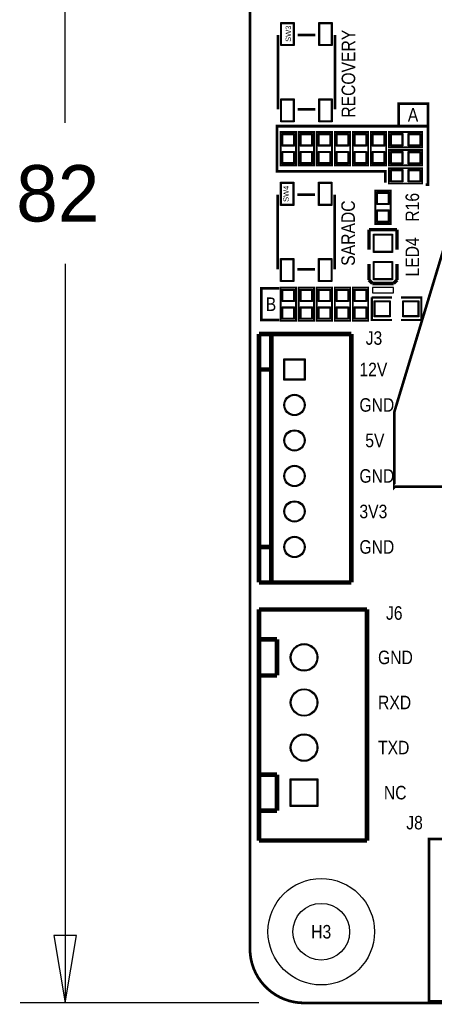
# Model space of a CAD drawing. Extents: x -13 to 137, y 0 to 99.
# Tile 1 of 14: x -13 to 10, y 0 to 55. Entities that reach past the tile are written whole.
import ezdxf
from ezdxf.enums import TextEntityAlignment as Align

# ---------------------------------------------------------------- set-up
doc = ezdxf.new("R2010")
doc.units = 0
for name, color, linetype in [('BG_DIMENSION', 132, 'CONTINUOUS'), ('BG_OUTLINE', 80, 'CONTINUOUS'), ('BG_SILKSCREEN_TOP', 40, 'CONTINUOUS'), ('PG_SILKSCREEN_TOP', 7, 'CONTINUOUS'), ('PIN_SOLDERMASK_TOP', 200, 'CONTINUOUS'), ('PIN_TOP', 92, 'CONTINUOUS'), ('RD_SILKSCREEN_TOP', 6, 'CONTINUOUS')]:
    doc.layers.add(name, color=color, linetype=linetype)

msp = doc.modelspace()

# ---------------------------------------------------------------- linework, layer by layer
at = {"layer": 'BG_DIMENSION'}
for points in [[(-10.414, 49.58715), (-10.414, 81.999836)], [(-10.414, 41.64965), (-10.414, 0)], [(-11.049, 3.81), (-10.414, 0), (-9.779, 3.81), (-11.049, 3.81)], [(0.508, 0), (-12.954, 0)]]:
    msp.add_lwpolyline(points, dxfattribs=at)
at = {"layer": 'BG_OUTLINE'}
msp.add_lwpolyline([(3.048, 0, -0.414214), (0, 3.048), (0, 78.951836, -0.414214), (3.048, 81.999836), (133.951726, 81.999836, -0.414214), (136.999726, 78.951836), (136.999726, 3.048, -0.414214), (133.951726, 0)], format="xyb", close=True, dxfattribs=at)
at = {"layer": 'BG_OUTLINE', "const_width": 0.1524}
for points in [[(0, 3.048), (0, 78.951836)], [(3.048, 0), (133.951726, 0)]]:
    msp.add_lwpolyline(points, dxfattribs=at)
msp.add_lwpolyline([(3.048, 0, -0.414214), (0, 3.048)], format="xyb", dxfattribs=at)
at = {"layer": 'BG_SILKSCREEN_TOP', "const_width": 0.1524}
for points in [[(10.033, 49.403), (10.033, 50.673), (8.382, 50.673), (8.382, 49.403)], [(9.906, 46.101), (10.033, 46.101), (10.033, 49.403), (1.524, 49.403), (1.524, 46.863), (7.62, 46.863), (7.62, 46.228)], [(1.651, 40.259), (0.635, 40.259), (0.635, 38.481), (1.651, 38.481)]]:
    msp.add_lwpolyline(points, dxfattribs=at)
at = {"layer": 'PG_SILKSCREEN_TOP'}
for points, const_width in [([(1.582928, 54.543706), (1.582928, 50.343562)], 0.150114), ([(3.683, 54.543706), (2.682748, 54.543706)], 0.150114), ([(4.78282, 54.543706), (4.78282, 50.343562)], 0.150114), ([(3.683, 50.343562), (2.682748, 50.343562)], 0.150114), ([(1.7272, 47.1932), (1.7272, 49.0728), (2.5908, 49.0728), (2.5908, 47.1932), (1.7272, 47.1932)], 0.1016), ([(3.6068, 49.0728), (3.6068, 47.1932), (2.7432, 47.1932), (2.7432, 49.0728), (3.6068, 49.0728)], 0.1016), ([(4.6228, 49.0728), (4.6228, 47.1932), (3.7592, 47.1932), (3.7592, 49.0728), (4.6228, 49.0728)], 0.1016), ([(5.6388, 49.0728), (5.6388, 47.1932), (4.7752, 47.1932), (4.7752, 49.0728), (5.6388, 49.0728)], 0.1016), ([(5.7912, 47.1932), (5.7912, 49.0728), (6.6548, 49.0728), (6.6548, 47.1932), (5.7912, 47.1932)], 0.1016), ([(7.6708, 49.0728), (7.6708, 47.1932), (6.8072, 47.1932), (6.8072, 49.0728), (7.6708, 49.0728)], 0.1016), ([(7.8232, 49.0728), (9.7028, 49.0728), (9.7028, 48.2092), (7.8232, 48.2092), (7.8232, 49.0728)], 0.1016), ([(9.7028, 47.1932), (7.8232, 47.1932), (7.8232, 48.0568), (9.7028, 48.0568), (9.7028, 47.1932)], 0.1016), ([(7.8232, 47.0408), (9.7028, 47.0408), (9.7028, 46.1772), (7.8232, 46.1772), (7.8232, 47.0408)], 0.1016), ([(1.56718, 45.541438), (1.56718, 41.341294)], 0.150114), ([(3.667252, 45.541438), (2.667, 45.541438)], 0.150114), ([(4.767072, 45.541438), (4.767072, 41.341294)], 0.150114), ([(7.9248, 45.7708), (7.9248, 43.8912), (7.0612, 43.8912), (7.0612, 45.7708), (7.9248, 45.7708)], 0.1016), ([(6.70306, 43.571922), (8.28294, 43.571922)], 0.199898), ([(6.70306, 42.43705), (6.70306, 43.571922)], 0.199898), ([(8.28294, 43.571922), (8.28294, 42.43705)], 0.199898), ([(10.904728, 29.085286), (8.154416, 29.085286), (8.13689, 29.06776), (8.13689, 33.317434), (10.904728, 42.46753), (10.904728, 29.085286), (10.922508, 29.06776), (15.061946, 29.06776), (15.200376, 29.205936), (15.200376, 32.917638), (10.841228, 32.917638)], 0.150114), ([(6.70306, 41.63695), (6.70306, 40.737028)], 0.199898), ([(8.28294, 40.737028), (8.28294, 41.63695)], 0.199898), ([(3.667252, 41.341294), (2.667, 41.341294)], 0.150114), ([(6.70306, 40.737028), (6.8961, 40.536876)], 0.199898), ([(6.8961, 40.536876), (8.0899, 40.536876)], 0.199898), ([(8.0899, 40.536876), (8.28294, 40.737028)], 0.199898), ([(1.7272, 38.4302), (1.7272, 40.3098), (2.5908, 40.3098), (2.5908, 38.4302), (1.7272, 38.4302)], 0.1016), ([(3.6068, 40.3098), (3.6068, 38.4302), (2.7432, 38.4302), (2.7432, 40.3098), (3.6068, 40.3098)], 0.1016), ([(4.6228, 40.3098), (4.6228, 38.4302), (3.7592, 38.4302), (3.7592, 40.3098), (4.6228, 40.3098)], 0.1016), ([(5.6388, 40.3098), (5.6388, 38.4302), (4.7752, 38.4302), (4.7752, 40.3098), (5.6388, 40.3098)], 0.1016), ([(5.7912, 38.4302), (5.7912, 40.3098), (6.6548, 40.3098), (6.6548, 38.4302), (5.7912, 38.4302)], 0.1016), ([(8.001, 38.481), (6.858, 38.481), (6.858, 39.751)], 0.127), ([(6.858, 39.751), (8.001, 39.751)], 0.127), ([(8.509, 39.751), (9.652, 39.751), (9.652, 38.481), (8.509, 38.481)], 0.127), ([(0.508, 37.694108), (0.508, 23.694136)], 0.254), ([(5.707888, 37.694108), (0.508, 37.694108)], 0.254), ([(1.208024, 37.694108), (1.208024, 23.694136)], 0.254), ([(5.707888, 23.694136), (5.707888, 37.694108)], 0.254), ([(1.208024, 35.694112), (0.508, 35.694112)], 0.254), ([(1.208024, 25.694132), (0.508, 25.694132)], 0.254), ([(0.508, 23.694136), (5.707888, 23.694136)], 0.254), ([(0.508, 22.170136), (6.587998, 22.170136)], 0.254), ([(0.508, 9.150096), (0.508, 22.170136)], 0.254), ([(6.587998, 22.170136), (6.587998, 9.150096)], 0.254), ([(0.508, 20.486116), (0.508, 18.454116)], 0.254), ([(1.524, 20.486116), (0.508, 20.486116)], 0.254), ([(1.524, 18.454116), (1.524, 20.486116)], 0.254), ([(0.508, 18.454116), (1.524, 18.454116)], 0.254), ([(0.508, 12.866116), (0.508, 10.834116)], 0.254), ([(1.524, 12.866116), (0.508, 12.866116)], 0.254), ([(1.524, 10.834116), (1.524, 12.866116)], 0.254), ([(0.508, 10.834116), (1.524, 10.834116)], 0.254), ([(6.587998, 9.150096), (0.508, 9.150096)], 0.254), ([(10.083038, 9.232392), (33.94329, 9.232392), (33.94329, 0.082296), (10.083038, 0.082296), (10.083038, 9.232392)], 0.150114)]:
    msp.add_lwpolyline(points, dxfattribs=dict(at, const_width=const_width))
msp.add_lwpolyline([(6.893052, 40.312086), (6.893052, 40.011858), (8.092948, 40.011858), (8.092948, 40.312086)], close=True, dxfattribs=at)
at = {"layer": 'PIN_SOLDERMASK_TOP'}
for points in [[(1.732915, 55.24373), (2.482977, 55.24373), (2.482977, 53.943758), (1.732915, 53.943758)], [(3.882771, 55.24373), (4.632833, 55.24373), (4.632833, 53.943758), (3.882771, 53.943758)], [(1.732915, 50.94351), (2.482977, 50.94351), (2.482977, 49.643538), (1.732915, 49.643538)], [(3.882771, 50.94351), (4.632833, 50.94351), (4.632833, 49.643538), (3.882771, 49.643538)], [(2.50952, 48.282352), (1.80848, 48.282352), (1.80848, 48.983392), (2.50952, 48.983392)], [(2.82448, 48.983392), (3.52552, 48.983392), (3.52552, 48.282352), (2.82448, 48.282352)], [(3.84048, 48.983392), (4.54152, 48.983392), (4.54152, 48.282352), (3.84048, 48.282352)], [(4.85648, 48.983392), (5.55752, 48.983392), (5.55752, 48.282352), (4.85648, 48.282352)], [(6.57352, 48.282352), (5.87248, 48.282352), (5.87248, 48.983392), (6.57352, 48.983392)], [(6.88848, 48.983392), (7.58952, 48.983392), (7.58952, 48.282352), (6.88848, 48.282352)], [(7.912608, 48.29048), (7.912608, 48.99152), (8.613648, 48.99152), (8.613648, 48.29048)], [(8.912352, 48.29048), (8.912352, 48.99152), (9.613392, 48.99152), (9.613392, 48.29048)], [(2.50952, 47.282608), (1.80848, 47.282608), (1.80848, 47.983648), (2.50952, 47.983648)], [(2.82448, 47.983648), (3.52552, 47.983648), (3.52552, 47.282608), (2.82448, 47.282608)], [(3.84048, 47.983648), (4.54152, 47.983648), (4.54152, 47.282608), (3.84048, 47.282608)], [(4.85648, 47.983648), (5.55752, 47.983648), (5.55752, 47.282608), (4.85648, 47.282608)], [(6.57352, 47.282608), (5.87248, 47.282608), (5.87248, 47.983648), (6.57352, 47.983648)], [(6.88848, 47.983648), (7.58952, 47.983648), (7.58952, 47.282608), (6.88848, 47.282608)], [(8.613648, 47.97552), (8.613648, 47.27448), (7.912608, 47.27448), (7.912608, 47.97552)], [(9.613392, 47.97552), (9.613392, 47.27448), (8.912352, 47.27448), (8.912352, 47.97552)], [(7.912608, 46.25848), (7.912608, 46.95952), (8.613648, 46.95952), (8.613648, 46.25848)], [(8.912352, 46.25848), (8.912352, 46.95952), (9.613392, 46.95952), (9.613392, 46.25848)], [(1.717167, 46.241462), (2.467229, 46.241462), (2.467229, 44.94149), (1.717167, 44.94149)], [(3.867023, 46.241462), (4.617085, 46.241462), (4.617085, 44.94149), (3.867023, 44.94149)], [(7.14248, 45.681392), (7.84352, 45.681392), (7.84352, 44.980352), (7.14248, 44.980352)], [(7.14248, 44.681648), (7.84352, 44.681648), (7.84352, 43.980608), (7.14248, 43.980608)], [(6.952996, 43.321859), (8.033004, 43.321859), (8.033004, 42.291889), (6.952996, 42.291889)], [(1.717167, 41.941242), (2.467229, 41.941242), (2.467229, 40.64127), (1.717167, 40.64127)], [(3.867023, 41.941242), (4.617085, 41.941242), (4.617085, 40.64127), (3.867023, 40.64127)], [(6.952996, 41.781857), (8.033004, 41.781857), (8.033004, 40.751887), (6.952996, 40.751887)], [(2.50952, 39.519352), (1.80848, 39.519352), (1.80848, 40.220392), (2.50952, 40.220392)], [(2.82448, 40.220392), (3.52552, 40.220392), (3.52552, 39.519352), (2.82448, 39.519352)], [(3.84048, 40.220392), (4.54152, 40.220392), (4.54152, 39.519352), (3.84048, 39.519352)], [(4.85648, 40.220392), (5.55752, 40.220392), (5.55752, 39.519352), (4.85648, 39.519352)], [(6.57352, 39.519352), (5.87248, 39.519352), (5.87248, 40.220392), (6.57352, 40.220392)], [(7.004812, 38.665912), (7.004812, 39.565834), (7.904734, 39.565834), (7.904734, 38.665912)], [(8.605012, 38.665912), (8.605012, 39.565834), (9.504934, 39.565834), (9.504934, 38.665912)], [(2.50952, 38.519608), (1.80848, 38.519608), (1.80848, 39.220648), (2.50952, 39.220648)], [(2.82448, 39.220648), (3.52552, 39.220648), (3.52552, 38.519608), (2.82448, 38.519608)], [(3.84048, 39.220648), (4.54152, 39.220648), (4.54152, 38.519608), (3.84048, 38.519608)], [(4.85648, 39.220648), (5.55752, 39.220648), (5.55752, 38.519608), (4.85648, 38.519608)], [(6.57352, 38.519608), (5.87248, 38.519608), (5.87248, 39.220648), (6.57352, 39.220648)], [(1.908048, 36.29406), (3.107944, 36.29406), (3.107944, 35.094164), (1.908048, 35.094164)], [(3.822954, 11.075162), (2.273046, 11.075162), (2.273046, 12.62507), (3.822954, 12.62507)]]:
    msp.add_lwpolyline(points, close=True, dxfattribs=at)
for centre, radius in [((2.507996, 33.694116), 0.599948), ((2.507996, 31.69412), 0.599948), ((2.507996, 29.694124), 0.599948), ((2.507996, 27.694128), 0.599948), ((2.507996, 25.694132), 0.599948), ((3.048, 19.470116), 0.774954), ((3.048, 16.930116), 0.774954), ((3.048, 14.390116), 0.774954), ((4.0132, 4.0132), 2.999994)]:
    msp.add_circle(centre, radius, dxfattribs=at)
at = {"layer": 'PIN_TOP'}
for points in [[(1.782953, 55.193692), (2.432939, 55.193692), (2.432939, 53.993796), (1.782953, 53.993796)], [(3.932809, 55.193692), (4.582795, 55.193692), (4.582795, 53.993796), (3.932809, 53.993796)], [(1.782953, 50.893472), (2.432939, 50.893472), (2.432939, 49.693576), (1.782953, 49.693576)], [(3.932809, 50.893472), (4.582795, 50.893472), (4.582795, 49.693576), (3.932809, 49.693576)], [(2.45872, 48.333152), (1.85928, 48.333152), (1.85928, 48.932592), (2.45872, 48.932592)], [(2.87528, 48.932592), (3.47472, 48.932592), (3.47472, 48.333152), (2.87528, 48.333152)], [(3.89128, 48.932592), (4.49072, 48.932592), (4.49072, 48.333152), (3.89128, 48.333152)], [(4.90728, 48.932592), (5.50672, 48.932592), (5.50672, 48.333152), (4.90728, 48.333152)], [(6.52272, 48.333152), (5.92328, 48.333152), (5.92328, 48.932592), (6.52272, 48.932592)], [(6.93928, 48.932592), (7.53872, 48.932592), (7.53872, 48.333152), (6.93928, 48.333152)], [(7.963408, 48.34128), (7.963408, 48.94072), (8.562848, 48.94072), (8.562848, 48.34128)], [(8.963152, 48.34128), (8.963152, 48.94072), (9.562592, 48.94072), (9.562592, 48.34128)], [(2.45872, 47.333408), (1.85928, 47.333408), (1.85928, 47.932848), (2.45872, 47.932848)], [(2.87528, 47.932848), (3.47472, 47.932848), (3.47472, 47.333408), (2.87528, 47.333408)], [(3.89128, 47.932848), (4.49072, 47.932848), (4.49072, 47.333408), (3.89128, 47.333408)], [(4.90728, 47.932848), (5.50672, 47.932848), (5.50672, 47.333408), (4.90728, 47.333408)], [(6.52272, 47.333408), (5.92328, 47.333408), (5.92328, 47.932848), (6.52272, 47.932848)], [(6.93928, 47.932848), (7.53872, 47.932848), (7.53872, 47.333408), (6.93928, 47.333408)], [(8.562848, 47.92472), (8.562848, 47.32528), (7.963408, 47.32528), (7.963408, 47.92472)], [(9.562592, 47.92472), (9.562592, 47.32528), (8.963152, 47.32528), (8.963152, 47.92472)], [(7.963408, 46.30928), (7.963408, 46.90872), (8.562848, 46.90872), (8.562848, 46.30928)], [(8.963152, 46.30928), (8.963152, 46.90872), (9.562592, 46.90872), (9.562592, 46.30928)], [(1.767205, 46.191424), (2.417191, 46.191424), (2.417191, 44.991528), (1.767205, 44.991528)], [(3.917061, 46.191424), (4.567047, 46.191424), (4.567047, 44.991528), (3.917061, 44.991528)], [(7.19328, 45.630592), (7.79272, 45.630592), (7.79272, 45.031152), (7.19328, 45.031152)], [(7.19328, 44.630848), (7.79272, 44.630848), (7.79272, 44.031408), (7.19328, 44.031408)], [(7.003034, 43.271821), (7.982966, 43.271821), (7.982966, 42.341927), (7.003034, 42.341927)], [(1.767205, 41.891204), (2.417191, 41.891204), (2.417191, 40.691308), (1.767205, 40.691308)], [(3.917061, 41.891204), (4.567047, 41.891204), (4.567047, 40.691308), (3.917061, 40.691308)], [(7.003034, 41.731819), (7.982966, 41.731819), (7.982966, 40.801925), (7.003034, 40.801925)], [(2.45872, 39.570152), (1.85928, 39.570152), (1.85928, 40.169592), (2.45872, 40.169592)], [(2.87528, 40.169592), (3.47472, 40.169592), (3.47472, 39.570152), (2.87528, 39.570152)], [(3.89128, 40.169592), (4.49072, 40.169592), (4.49072, 39.570152), (3.89128, 39.570152)], [(4.90728, 40.169592), (5.50672, 40.169592), (5.50672, 39.570152), (4.90728, 39.570152)], [(6.52272, 39.570152), (5.92328, 39.570152), (5.92328, 40.169592), (6.52272, 40.169592)], [(7.05485, 38.71595), (7.05485, 39.51605), (7.85495, 39.51605), (7.85495, 38.71595)], [(8.65505, 38.71595), (8.65505, 39.51605), (9.45515, 39.51605), (9.45515, 38.71595)], [(2.45872, 38.570408), (1.85928, 38.570408), (1.85928, 39.169848), (2.45872, 39.169848)], [(2.87528, 39.169848), (3.47472, 39.169848), (3.47472, 38.570408), (2.87528, 38.570408)], [(3.89128, 39.169848), (4.49072, 39.169848), (4.49072, 38.570408), (3.89128, 38.570408)], [(4.90728, 39.169848), (5.50672, 39.169848), (5.50672, 38.570408), (4.90728, 38.570408)], [(6.52272, 38.570408), (5.92328, 38.570408), (5.92328, 39.169848), (6.52272, 39.169848)], [(1.957959, 36.244149), (3.058033, 36.244149), (3.058033, 35.144075), (1.957959, 35.144075)], [(3.773043, 11.125073), (2.322957, 11.125073), (2.322957, 12.575159), (3.773043, 12.575159)]]:
    msp.add_lwpolyline(points, close=True, dxfattribs=at)
for centre, radius in [((2.507996, 33.694116), 0.550037), ((2.507996, 31.69412), 0.550037), ((2.507996, 29.694124), 0.550037), ((2.507996, 27.694128), 0.550037), ((2.507996, 25.694132), 0.550037), ((3.048, 19.470116), 0.725043), ((3.048, 16.930116), 0.725043), ((3.048, 14.390116), 0.725043), ((4.0132, 4.0132), 1.599946)]:
    msp.add_circle(centre, radius, dxfattribs=at)

# ---------------------------------------------------------------- texts
at = {"layer": 'BG_DIMENSION', "width": 0.992}
msp.add_text('82', height=3.175, dxfattribs=at).set_placement((-13.1699, 44.0309))
at = {"layer": 'BG_SILKSCREEN_TOP', "width": 0.866667}
for s, p in [('RECOVERY', (5.92582, 49.878234)), ('SARADC', (5.910072, 41.536366))]:
    msp.add_text(s, height=0.762, rotation=90, dxfattribs=at).set_placement(p)
for s, p in [('A', (8.89, 49.657)), ('B', (0.889, 38.989)), ('12V', (6.165596, 35.313112)), ('GND', (6.165596, 33.313116)), ('5V', (6.495796, 31.31312)), ('GND', (6.165596, 29.313124)), ('3V3', (6.165596, 27.313128)), ('GND', (6.165596, 25.313132)), ('GND', (7.2136, 19.089116)), ('RXD', (7.2136, 16.549116)), ('TXD', (7.2136, 14.009116)), ('NC', (7.5438, 11.469116))]:
    msp.add_text(s, height=0.762, dxfattribs=at).set_placement(p)
at = {"layer": 'RD_SILKSCREEN_TOP'}
for s, p in [('SW3', (2.3114, 54.61)), ('SW4', (2.1844, 45.593))]:
    msp.add_text(s, height=0.3048, rotation=90, dxfattribs=at).set_placement(p, align=Align.CENTER)
at = {"layer": 'RD_SILKSCREEN_TOP', "width": 0.866667}
for s, p in [('R16', (9.525, 44.830746)), ('LED4', (9.525, 42.036746))]:
    msp.add_text(s, height=0.762, rotation=90, dxfattribs=at).set_placement(p, align=Align.CENTER)
for s, p in [('J3', (6.985, 37.084)), ('J6', (8.128, 21.59)), ('J8', (9.271, 9.779)), ('H3', (4.0132, 3.6322))]:
    msp.add_text(s, height=0.762, dxfattribs=at).set_placement(p, align=Align.CENTER)

doc.saveas('drawing.dxf')
